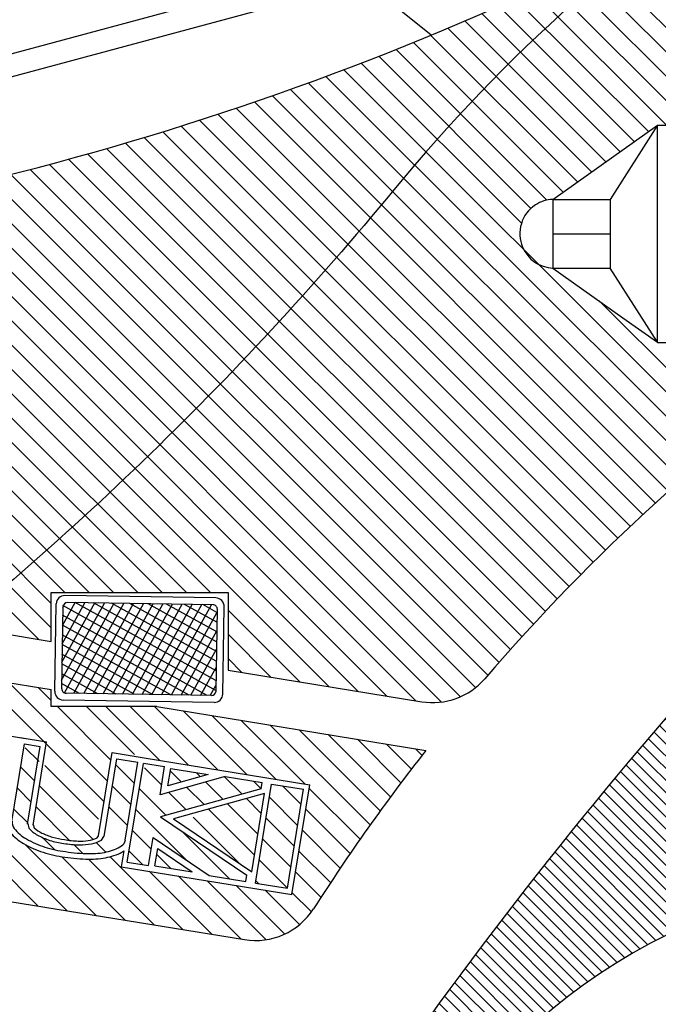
# Model space of a CAD drawing. Extents: x -50.01 to -47.98, y -44.88 to -43.61.
# Tile 5 of 8: x -48.68 to -48.45, y -44.44 to -44.08. Entities that reach past the tile are written whole.
import ezdxf

# ---------------------------------------------------------------- set-up
doc = ezdxf.new("R2010")
doc.units = 0
doc.header["$MEASUREMENT"] = 0
doc.layers.get('0').update_dxf_attribs({"linetype": 'CONTINUOUS'})
for name, color, linetype in [('100', 1, 'CONTINUOUS'), ('101', 2, 'CONTINUOUS'), ('103', 7, 'CONTINUOUS'), ('104', 5, 'CONTINUOUS'), ('DIM', 7, 'CONTINUOUS')]:
    doc.layers.add(name, color=color, linetype=linetype)

# ---------------------------------------------------------------- blocks, each defined once
blk = doc.blocks.new('*X22')
at = {"color": 0}
for p, q in [((96.50909943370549, 52.690431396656), (96.30300336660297, 52.89652746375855)), ((96.39417494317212, 52.62857919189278), (96.22085040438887, 52.801903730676)), ((96.20362480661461, 52.46557593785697), (96.05704353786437, 52.61215720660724)), ((96.27891551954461, 52.56706192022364), (96.13886377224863, 52.70711366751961)), ((96.40597658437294, 52.08644746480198), (95.97538977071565, 52.51703427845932)), ((96.81068013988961, 51.32819051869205), (95.81258192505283, 52.32628873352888)), ((96.60832836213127, 51.70731899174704), (95.8939025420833, 52.42174481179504)), ((97.01303191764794, 50.94906204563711), (95.73142799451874, 52.23066596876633)), ((97.36188267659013, 50.24665789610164), (95.56962050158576, 52.03892007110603)), ((97.21041805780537, 50.57489921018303), (95.65044082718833, 52.1348764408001)), ((97.43945547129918, 49.99230840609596), (95.48896709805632, 51.94279677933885)), ((97.16963178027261, 49.90857870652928), (95.32816138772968, 51.75004909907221)), ((97.30360225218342, 49.95138492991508), (95.40848069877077, 51.84650648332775)), ((97.03749627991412, 49.86393751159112), (95.24800925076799, 51.65342454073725)), ((96.77855596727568, 49.76932443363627), (95.08820685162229, 51.45967354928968)), ((96.90715140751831, 49.81750568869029), (95.1680243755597, 51.55663272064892)), ((96.65167165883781, 49.71943204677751), (95.0085567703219, 51.36254693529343)), ((96.40289639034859, 49.61465392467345), (94.84975931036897, 51.16779100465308)), ((96.52646285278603, 49.66786415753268), (94.92907422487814, 51.26525278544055)), ((96.28094140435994, 49.55983221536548), (94.77061212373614, 51.07016149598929)), ((96.04175290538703, 49.44546732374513), (94.61282133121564, 50.8743988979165)), ((96.16056915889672, 49.50342776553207), (94.69163276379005, 50.97236416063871)), ((95.92446775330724, 49.38597578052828), (94.53417792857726, 50.77626560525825)), ((95.80869055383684, 49.32497628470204), (94.45570266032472, 50.67796417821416)), ((95.58157550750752, 49.19853794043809), (94.29925695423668, 50.48085649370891)), ((95.69439979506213, 49.26249034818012), (94.37739563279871, 50.57949451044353)), ((95.47019917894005, 49.13313757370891), (94.22128673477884, 50.38205001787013)), ((95.25172318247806, 48.99806017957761), (94.06585212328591, 50.18393123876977)), ((95.36025367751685, 49.06630637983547), (94.14348508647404, 50.28307497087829)), ((95.1445931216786, 48.92841354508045), (93.9883879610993, 50.08461870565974)), ((94.93448192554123, 48.78497135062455), (93.83396651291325, 49.88548676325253)), ((95.03885011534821, 48.85737985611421), (93.91109271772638, 49.98513725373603)), ((94.83147741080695, 48.71119917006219), (93.75700946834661, 49.78566711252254)), ((94.62952008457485, 48.559603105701), (93.6036033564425, 49.58551983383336)), ((94.7298264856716, 48.63607339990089), (93.6802217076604, 49.68567817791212)), ((94.53055012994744, 48.48179636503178), (93.52715454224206, 49.48519195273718)), ((94.43290950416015, 48.40266029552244), (93.45087539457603, 49.38469440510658)), ((94.24159242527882, 48.24042398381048), (93.29882662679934, 49.18318978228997)), ((94.33659202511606, 48.3222010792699), (93.37476604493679, 49.28402705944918)), ((94.14790633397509, 48.15733337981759), (93.22305727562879, 49.0821824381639)), ((93.96446159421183, 47.98722472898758), (93.07202932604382, 48.87965699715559)), ((94.05553026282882, 48.07293275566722), (93.1474581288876, 48.98100488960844)), ((93.87469857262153, 47.90021105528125), (92.99677100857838, 48.77813861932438)), ((93.78624029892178, 47.81189263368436), (92.9216833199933, 48.67644961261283)), ((93.61323866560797, 47.6313408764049), (92.77202041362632, 48.47255912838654)), ((93.69908672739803, 47.72226950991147), (92.84676640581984, 48.57458983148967)), ((93.52869777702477, 47.53910506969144), (92.69744549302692, 48.3703573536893)), ((93.36354848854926, 47.3507009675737), (92.54880947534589, 48.16543998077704)), ((93.44546658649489, 47.44555956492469), (92.62304179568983, 48.26798435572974)), ((93.2829477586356, 47.2545250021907), (92.47474868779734, 48.06272407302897)), ((93.20366956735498, 47.1570264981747), (92.40085959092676, 47.95983647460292)), ((93.04910606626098, 46.95803660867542), (92.25359711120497, 47.75354556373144)), ((93.12571999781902, 47.05819937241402), (92.32714234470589, 47.85677702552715)), ((92.9738357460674, 46.85653023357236), (92.18022405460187, 47.6501419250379)), ((92.827362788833, 46.64944980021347), (92.03399513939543, 47.44281744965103)), ((92.89991799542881, 46.75367128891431), (92.10702334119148, 47.54656594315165)), ((92.75618115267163, 46.54385474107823), (91.96113961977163, 47.33889627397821)), ((92.68638520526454, 46.43687399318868), (91.88845695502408, 47.23480224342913)), ((92.55100458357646, 46.21870122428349), (91.74361089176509, 47.02609491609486)), ((92.6179882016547, 46.32849430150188), (91.81594732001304, 47.13053518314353)), ((92.48545003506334, 46.10747907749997), (91.67144784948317, 46.92148126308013)), ((92.42134154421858, 45.99481087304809), (91.59945837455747, 46.81669404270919)), ((92.297537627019, 45.76506139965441), (91.45600086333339, 46.60659816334)), ((92.35869747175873, 45.88067825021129), (91.52764265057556, 46.71173307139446)), ((92.23788335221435, 45.6479389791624), (91.38453320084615, 46.50128913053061)), ((92.12318511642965, 45.40908382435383), (91.24390303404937, 46.28836590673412)), ((92.17975761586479, 45.52928802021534), (91.31323985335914, 46.39580578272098)), ((92.06819239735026, 45.28729984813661), (91.17841437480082, 46.17707787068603)), ((92.01480797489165, 45.16390757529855), (91.11389503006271, 46.0648205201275)), ((91.96306248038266, 45.03887637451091), (91.05035309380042, 45.95158576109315)), ((91.86462234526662, 44.78376311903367), (90.92623597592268, 45.72214948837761)), ((91.91298881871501, 44.91217334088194), (90.98779708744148, 45.83736507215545)), ((91.81800106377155, 44.65360770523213), (90.86567918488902, 45.60592958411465)), ((91.77316584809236, 44.52166622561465), (90.80613661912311, 45.48869545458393)), ((91.73016069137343, 44.38789468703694), (90.77733090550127, 45.3407244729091)), ((91.68903298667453, 44.2522456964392), (90.75781034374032, 45.18346833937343)), ((91.64983384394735, 44.11466814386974), (90.7404850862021, 45.024016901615)), ((91.61261844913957, 43.9751068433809), (90.72543804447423, 44.86228724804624)), ((91.57744647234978, 43.83350212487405), (90.71275922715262, 44.69818937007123)), ((91.56210197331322, 43.67206992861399), (90.70254659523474, 44.53162530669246)), ((91.51641804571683, 43.54097716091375), (90.69490705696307, 44.36248814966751)), ((91.45997607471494, 43.42064243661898), (90.68995763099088, 44.19066088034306)), ((91.39390647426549, 43.3099353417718), (90.6878268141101, 44.01601500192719)), ((91.31890561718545, 43.2081595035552), (90.68865619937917, 43.83840892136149)), ((91.23535891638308, 43.11492950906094), (90.69260240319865, 43.65768602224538)), ((91.14340023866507, 43.03011149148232), (90.69983937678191, 43.47367235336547)), ((91.04293114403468, 42.95380389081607), (90.71056120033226, 43.28617383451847)), ((90.93360680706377, 42.88635153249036), (90.72498548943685, 43.09497285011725)), ((90.814783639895, 42.82839800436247), (90.74335758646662, 42.89982405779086))]:
    blk.add_line(p, q, dxfattribs=at)
blk = doc.blocks.new('*X0')
at = {"color": 0}
for p, q in [((95.60241403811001, 51.74999999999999), (95.6753911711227, 51.74999999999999)), ((95.625, 49.21756065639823), (95.625, 51.75952513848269)), ((95.36821269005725, 51.62499999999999), (95.75035498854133, 51.62499999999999)), ((95.375, 49.52320580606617), (95.375, 51.62862258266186)), ((95.50000000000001, 49.28900445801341), (95.5, 51.69533868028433)), ((95.75, 49.28427675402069), (95.75000000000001, 51.62566511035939)), ((95.125, 49.99160850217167), (95.125, 51.49519038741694)), ((95.1340113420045, 51.49999999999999), (95.8170710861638, 51.49999999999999)), ((95.25, 49.75740715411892), (95.25, 51.5619064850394)), ((94.875, 50.46001119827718), (94.875, 51.36175819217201)), ((94.89980999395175, 51.37499999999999), (95.88378718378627, 51.37499999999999)), ((95, 50.22580985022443), (95, 51.42847428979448)), ((95.875, 49.35099285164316), (95.875, 51.39146376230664)), ((94.62500000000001, 50.92841389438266), (94.625, 51.22832599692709)), ((94.66560864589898, 51.24999999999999), (95.95050328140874, 51.24999999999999)), ((94.75000000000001, 50.69421254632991), (94.75, 51.29504209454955)), ((94.52388224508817, 51.12499999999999), (96.0172193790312, 51.12499999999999)), ((96, 49.41770894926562), (96, 51.15726241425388)), ((94.5867924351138, 50.99999999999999), (96.08393547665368, 50.99999999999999)), ((94.65350853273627, 50.87499999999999), (96.15065157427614, 50.87499999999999)), ((96.125, 49.48442504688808), (96.125, 50.92306106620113)), ((94.72022463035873, 50.74999999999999), (96.2173676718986, 50.74999999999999)), ((94.78694072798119, 50.62499999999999), (96.28408376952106, 50.62499999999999)), ((96.25, 49.55114114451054), (96.25, 50.68885971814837)), ((94.85365682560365, 50.49999999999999), (96.35079986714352, 50.49999999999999)), ((96.375, 49.61785724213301), (96.375, 50.45465837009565)), ((94.92037292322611, 50.37499999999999), (96.417515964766, 50.37499999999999)), ((94.98708902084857, 50.24999999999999), (96.48423206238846, 50.24999999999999)), ((96.5, 49.68457333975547), (96.5, 50.22045702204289)), ((95.05380511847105, 50.12499999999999), (96.55094816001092, 50.12499999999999)), ((95.12052121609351, 49.99999999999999), (96.61766425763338, 49.99999999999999)), ((95.18723731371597, 49.87499999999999), (96.68438035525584, 49.87499999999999)), ((96.625, 49.75128943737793), (96.62500000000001, 49.98625567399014)), ((95.25395341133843, 49.74999999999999), (96.62258409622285, 49.74999999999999)), ((95.32066950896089, 49.62499999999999), (96.38838274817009, 49.62499999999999)), ((95.38738560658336, 49.49999999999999), (96.15418140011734, 49.49999999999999)), ((95.45410170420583, 49.37499999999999), (95.91998005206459, 49.37499999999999)), ((95.52081780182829, 49.24999999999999), (95.68577870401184, 49.24999999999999))]:
    blk.add_line(p, q, dxfattribs=at)

msp = doc.modelspace()

# ---------------------------------------------------------------- linework, layer by layer
at = {"color": 0}
for p, q in [((-48.58101162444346, -44.31776080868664), (-48.60714582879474, -44.29162660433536)), ((-48.59157005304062, -44.31604121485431), (-48.60714582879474, -44.30046543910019)), ((-48.60212848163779, -44.31432162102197), (-48.60714582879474, -44.30930427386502))]:
    msp.add_line(p, q, dxfattribs=at)
at = {"layer": '100', "color": 1}
for p, q in [((-48.98127900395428, -44.2700719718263), (-48.67141977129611, -44.32053705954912)), ((-48.65221275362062, -44.3614645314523), (-48.69736593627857, -44.31631134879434)), ((-48.65097483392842, -44.35386361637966), (-48.68680750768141, -44.31803094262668)), ((-48.67141977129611, -44.32457984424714), (-48.67624907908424, -44.31975053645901)), ((-48.67141977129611, -44.32677848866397), (-48.67141977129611, -44.32053705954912)), ((-48.63309695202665, -44.32677848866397), (-48.67141977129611, -44.32677848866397)), ((-48.64973691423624, -44.34626270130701), (-48.66922112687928, -44.32677848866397)), ((-48.64120566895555, -44.34413058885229), (-48.65855776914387, -44.32677848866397)), ((-48.63202839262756, -44.34629355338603), (-48.65154345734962, -44.32677848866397)), ((-48.62146996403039, -44.34801314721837), (-48.64270462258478, -44.32677848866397)), ((-48.61091153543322, -44.3497327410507), (-48.63386578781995, -44.32677848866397)), ((-48.63309695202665, -44.32677848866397), (-48.53519937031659, -44.34272253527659)), ((-48.60035310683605, -44.35145233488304), (-48.62345693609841, -44.32834850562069)), ((-48.58979467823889, -44.35317192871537), (-48.61289850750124, -44.33006809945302)), ((-48.72391253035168, -44.33132888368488), (-48.68075309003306, -44.33835802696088)), ((-48.57923624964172, -44.35489152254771), (-48.60234007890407, -44.33178769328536)), ((-48.55545938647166, -44.36982955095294), (-48.5917816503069, -44.3335072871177)), ((-48.68278071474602, -44.33802779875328), (-48.67311775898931, -44.33960155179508)), ((-48.55176314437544, -44.36468695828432), (-48.58122322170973, -44.33522688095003)), ((-48.54802803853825, -44.35958322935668), (-48.57066479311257, -44.33694647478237)), ((-48.68574184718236, -44.36862311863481), (-48.68113196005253, -44.34031808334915)), ((-48.68113196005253, -44.34031808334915), (-48.67540804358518, -44.34125030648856)), ((-48.67581916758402, -44.34676352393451), (-48.68087198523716, -44.34171070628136)), ((-48.680017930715, -44.36955534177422), (-48.67540804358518, -44.34125030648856)), ((-48.67804841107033, -44.36987610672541), (-48.67311775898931, -44.33960155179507)), ((-48.54425422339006, -44.35451820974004), (-48.5601063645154, -44.3386660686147)), ((-48.54044184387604, -44.34949175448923), (-48.54954793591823, -44.34038566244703)), ((-49.02335264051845, -44.34279577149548), (-48.60115088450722, -44.41155747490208)), ((-48.65421488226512, -44.37375774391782), (-48.6492842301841, -44.34348318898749)), ((-48.6492842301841, -44.34348318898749), (-48.63765175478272, -44.34537770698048)), ((-48.63759364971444, -44.34538717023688), (-48.57740233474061, -44.35519020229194)), ((-48.53659103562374, -44.34450372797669), (-48.53898950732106, -44.34210525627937)), ((-48.6774663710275, -44.35388858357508), (-48.68251918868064, -44.34883576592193)), ((-48.65423129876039, -44.36774395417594), (-48.67372759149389, -44.34824766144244)), ((-48.65224536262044, -44.37407850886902), (-48.64763547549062, -44.34577347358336)), ((-48.64120688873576, -44.35479272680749), (-48.64799831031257, -44.34800130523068)), ((-48.64763547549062, -44.34577347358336), (-48.63994203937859, -44.34702646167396)), ((-48.64455192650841, -44.37533149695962), (-48.63994203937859, -44.34702646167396)), ((-48.64377728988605, -44.38335516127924), (-48.63792524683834, -44.34742320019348)), ((-48.63791441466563, -44.34735668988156), (-48.6302209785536, -44.34860967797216)), ((-48.63117584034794, -44.35531650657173), (-48.6375037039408, -44.34898864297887)), ((-48.63188239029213, -44.35881086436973), (-48.6302209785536, -44.34860967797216)), ((-48.6081726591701, -44.35220056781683), (-48.63188239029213, -44.35881086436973)), ((-48.62900290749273, -44.35559439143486), (-48.62797918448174, -44.34930865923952)), ((-48.61439352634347, -44.35152128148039), (-48.62900290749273, -44.35559439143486)), ((-48.62409569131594, -44.35422625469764), (-48.62812401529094, -44.35019793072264)), ((-48.62797918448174, -44.34930865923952), (-48.61439352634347, -44.35152128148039)), ((-48.61718387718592, -44.35229923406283), (-48.61865604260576, -44.350827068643)), ((-48.60205675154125, -44.35858752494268), (-48.60838461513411, -44.35225966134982)), ((-48.6081726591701, -44.35220056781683), (-48.59475497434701, -44.35438583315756)), ((-48.65623147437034, -44.37512348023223), (-48.67572776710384, -44.35562718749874)), ((-48.64244480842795, -44.36239364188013), (-48.64923623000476, -44.35560222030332)), ((-48.61588037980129, -44.3624415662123), (-48.62220824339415, -44.35611370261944)), ((-48.60896856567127, -44.36051454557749), (-48.61529642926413, -44.35418668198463)), ((-48.59514493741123, -44.35666050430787), (-48.59793801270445, -44.35386742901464)), ((-48.59714192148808, -44.39095041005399), (-48.59127904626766, -44.35495193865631)), ((-48.59512451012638, -44.35665480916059), (-48.59475497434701, -44.35438583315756)), ((-48.59127904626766, -44.35495193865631), (-48.57969261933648, -44.35683895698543)), ((-48.5805938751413, -44.36237273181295), (-48.58737958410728, -44.35558702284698)), ((-48.58390673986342, -44.39512771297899), (-48.57740233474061, -44.35519020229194)), ((-48.67870429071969, -44.36148949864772), (-48.68375710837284, -44.35643668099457)), ((-48.62970400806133, -44.36629560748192), (-48.63941699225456, -44.35658262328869)), ((-48.59512451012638, -44.35665480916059), (-48.63168498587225, -44.3668479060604)), ((-48.62246919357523, -44.36422283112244), (-48.62879705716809, -44.35789496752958)), ((-48.59385802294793, -44.35837328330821), (-48.62699462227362, -44.36761180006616)), ((-48.59850198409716, -44.38688753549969), (-48.59385802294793, -44.35837328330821)), ((-48.58183179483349, -44.3699736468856), (-48.59205977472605, -44.35974566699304)), ((-48.58555549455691, -44.39283742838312), (-48.57969261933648, -44.35683895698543)), ((-48.55911660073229, -44.37501117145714), (-48.57761735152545, -44.35651042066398)), ((-48.66476397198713, -44.37542981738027), (-48.67696568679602, -44.36322810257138)), ((-48.64368272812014, -44.36999455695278), (-48.65047414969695, -44.36320313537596)), ((-48.5962742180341, -44.37320889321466), (-48.6073486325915, -44.36213447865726)), ((-48.59503629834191, -44.36560797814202), (-48.60043681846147, -44.36020745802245)), ((-48.67994221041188, -44.36909041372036), (-48.68499502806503, -44.36403759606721)), ((-48.62208501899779, -44.38275343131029), (-48.64065491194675, -44.36418353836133)), ((-48.63168498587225, -44.3668479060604), (-48.60024831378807, -44.38811532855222)), ((-48.60304203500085, -44.38373617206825), (-48.61979034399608, -44.36698786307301)), ((-48.59751213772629, -44.3808098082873), (-48.61426044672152, -44.36406149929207)), ((-48.56273461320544, -44.38023199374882), (-48.57885527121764, -44.36411133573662)), ((-48.62699462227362, -44.36761180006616), (-48.59850198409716, -44.38688753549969)), ((-48.58306971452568, -44.37757456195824), (-48.59329769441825, -44.36734658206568)), ((-48.63510141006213, -44.37857587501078), (-48.64189283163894, -44.37178445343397)), ((-48.60658756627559, -44.38941204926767), (-48.6238537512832, -44.37214586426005)), ((-48.5663132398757, -44.38549220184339), (-48.58009319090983, -44.37171225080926)), ((-48.67621731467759, -44.39933181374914), (-48.69919832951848, -44.37635079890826)), ((-48.65510045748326, -44.40277100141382), (-48.68093702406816, -44.37693443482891)), ((-48.67016367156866, -44.37886895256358), (-48.67459811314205, -44.3744345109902)), ((-48.65999619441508, -44.38019759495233), (-48.66323321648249, -44.37696057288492)), ((-48.6516444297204, -44.37971052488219), (-48.65511795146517, -44.37623700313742)), ((-48.63608385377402, -44.38460814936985), (-48.6344224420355, -44.37440696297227)), ((-48.6344224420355, -44.37440696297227), (-48.61403553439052, -44.38819903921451)), ((-48.58430763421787, -44.38517547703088), (-48.59453561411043, -44.37494749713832)), ((-48.66565888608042, -44.40105140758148), (-48.68863990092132, -44.37807039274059)), ((-48.64454202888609, -44.40449059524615), (-48.66766968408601, -44.38136294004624)), ((-48.62342517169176, -44.40792978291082), (-48.64997017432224, -44.38138478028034)), ((-48.64504542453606, -44.37927446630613), (-48.64598084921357, -44.38501804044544)), ((-48.63826285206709, -44.38425326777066), (-48.64313075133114, -44.37938536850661)), ((-48.63373611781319, -44.38465663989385), (-48.63271239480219, -44.37837090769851)), ((-48.62810325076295, -44.38557403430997), (-48.63307569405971, -44.38060159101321)), ((-48.63271239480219, -44.37837090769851), (-48.62015045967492, -44.38686926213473)), ((-48.56985228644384, -44.39079199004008), (-48.58133111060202, -44.3793131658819)), ((-48.63398360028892, -44.40621018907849), (-48.65794031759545, -44.38225347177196)), ((-48.64598084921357, -44.38501804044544), (-48.58390673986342, -44.39512771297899)), ((-48.64377728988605, -44.38335516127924), (-48.63608385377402, -44.38460814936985)), ((-48.63373611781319, -44.38465663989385), (-48.62015045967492, -44.38686926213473)), ((-48.58554555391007, -44.39277639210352), (-48.59577353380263, -44.38254841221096)), ((-48.61286674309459, -44.40964937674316), (-48.63584775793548, -44.38666836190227)), ((-48.60230831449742, -44.4113689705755), (-48.62528932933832, -44.3883879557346)), ((-48.61403553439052, -44.38819903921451), (-48.60061784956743, -44.39038430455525)), ((-48.60061784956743, -44.39038430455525), (-48.60024831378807, -44.38811532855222)), ((-48.57335154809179, -44.39613156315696), (-48.58256903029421, -44.38691408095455)), ((-48.59325789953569, -44.4115805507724), (-48.61473090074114, -44.39010754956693)), ((-48.58649359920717, -44.40950601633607), (-48.60417247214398, -44.39182714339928)), ((-48.59714192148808, -44.39095041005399), (-48.58555549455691, -44.39283742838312)), ((-48.59602913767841, -44.3911316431), (-48.59701145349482, -44.3901493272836)), ((-48.58109766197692, -44.4060631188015), (-48.59361404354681, -44.39354673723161)), ((-48.57683879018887, -44.40148315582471), (-48.5838069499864, -44.39451499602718))]:
    msp.add_line(p, q, dxfattribs=at)
for points in [[(-48.68565052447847, -44.36842862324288, 0.2116956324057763), (-48.68496201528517, -44.37106142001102, 0.09457511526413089), (-48.68049802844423, -44.37489207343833, 0.05126461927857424), (-48.67379040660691, -44.37787274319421, 0.04886552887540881), (-48.66627414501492, -44.37953829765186, 0.03858813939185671), (-48.65773763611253, -44.38025971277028, 0.05126461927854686), (-48.6513110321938, -44.37964560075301, 0.09457511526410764), (-48.64586222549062, -44.37742939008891, 0.1956612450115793), (-48.64441337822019, -44.37535406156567, 0.2116956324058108)], [(-48.68000214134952, -44.36934854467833), (-48.67954389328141, -44.37100272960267, 0.09201521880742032), (-48.67649692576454, -44.3734937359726, 0.04871856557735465), (-48.67196791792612, -44.3754324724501, 0.04626552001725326), (-48.66690041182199, -44.37653719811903, 0.03643151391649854), (-48.66114503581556, -44.37704855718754, 0.0487185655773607), (-48.65683410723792, -44.3766961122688, 0.0920152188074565), (-48.65315417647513, -44.37530067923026), (-48.65232189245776, -44.37406604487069)], [(-48.67797451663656, -44.36967877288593), (-48.6776019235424, -44.37083024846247, 0.0835274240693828), (-48.67488351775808, -44.37275779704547, 0.04159405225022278), (-48.67096648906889, -44.37426348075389, 0.03916013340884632), (-48.66660391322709, -44.37517310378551, 0.03060805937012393), (-48.66164941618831, -44.37567146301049, 0.04159405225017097), (-48.65798578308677, -44.37550983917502, 0.08352742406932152), (-48.65479622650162, -44.37454448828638), (-48.65421546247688, -44.37375764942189)], [(-48.68632207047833, -44.37255196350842, 0.09004464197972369), (-48.68149058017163, -44.37662318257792, 0.05126461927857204), (-48.67441000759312, -44.37976958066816, 0.04861728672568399), (-48.6665546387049, -44.3815143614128, 0.03841073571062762), (-48.65775194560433, -44.3822551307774, 0.0512646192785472), (-48.65091907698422, -44.38160219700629, 0.09004464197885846), (-48.64504542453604, -44.37927446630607, 0.1956612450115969)], [(-48.64252876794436, -44.37566099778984, 0.01094735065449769), (-48.64249108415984, -44.37545776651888, 0.1960903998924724)]]:
    msp.add_lwpolyline(points, format="xyb", dxfattribs=at)
for centre, radius, start, end in [((-47.95439857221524, -44.79794279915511), 0.7379397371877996, 141.9113483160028, 147.3990572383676), ((-48.59713221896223, -44.38688258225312), 0.025, 260.7497645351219, 327.3990572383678)]:
    msp.add_arc(centre, radius, start, end, dxfattribs=at)
at = {"layer": '101', "color": 2}
for p, q in [((-48.66762771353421, -44.32025541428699), (-48.6671424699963, -44.29043957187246)), ((-48.61260432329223, -44.28972695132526), (-48.66551664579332, -44.28886581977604)), ((-48.61151581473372, -44.32116861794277), (-48.61103057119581, -44.29135277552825)), ((-48.6131416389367, -44.32274237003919), (-48.66605396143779, -44.32188123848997))]:
    msp.add_line(p, q, dxfattribs=at)
for centre, start, end in [((-48.6655426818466, -44.29046560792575), 89.06761136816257, 179.067611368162), ((-48.61263035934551, -44.29132673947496), 359.0676113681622, 89.06761136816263), ((-48.66602792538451, -44.32028145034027), 179.0676113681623, 269.0676113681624), ((-48.61311560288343, -44.32114258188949), 269.0676113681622, 359.067611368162)]:
    msp.add_arc(centre, 0.0016, start, end, dxfattribs=at)
at = {"layer": '103', "color": 7}
for p, q in [((-48.87067103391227, -44.13904337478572), (-48.57334817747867, -44.05882889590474)), ((-48.53331534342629, -44.08247249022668), (-48.56311112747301, -44.0583328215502)), ((-48.86780947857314, -44.14668685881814), (-48.56504004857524, -44.06500295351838)), ((-48.48897364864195, -44.1421966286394), (-48.45095863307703, -44.11516804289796)), ((-48.45095863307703, -44.11516804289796), (-48.46820822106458, -44.1421966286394)), ((-48.45095863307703, -44.19422521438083), (-48.45095863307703, -44.11516804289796)), ((-48.45095863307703, -44.11516804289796), (-48.41634958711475, -44.11516804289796)), ((-48.48897364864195, -44.1421966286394), (-48.48897364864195, -44.1671966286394)), ((-48.48897364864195, -44.1421966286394), (-48.46820822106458, -44.1421966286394)), ((-48.46820822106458, -44.1421966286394), (-48.46820822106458, -44.1671966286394)), ((-48.48897364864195, -44.15469662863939), (-48.46820822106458, -44.15469662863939)), ((-48.48897364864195, -44.1671966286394), (-48.46820822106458, -44.1671966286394)), ((-48.48897364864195, -44.1671966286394), (-48.46351041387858, -44.18524437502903)), ((-48.45095863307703, -44.19414078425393), (-48.46820822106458, -44.1671966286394)), ((-48.46351041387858, -44.18524437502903), (-48.45095863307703, -44.19414078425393)), ((-48.45095863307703, -44.19422521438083), (-48.42392439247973, -44.19422521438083))]:
    msp.add_line(p, q, dxfattribs=at)
msp.add_lwpolyline([(-48.23680051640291, -43.93555849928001, 0.151874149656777), (-48.54685362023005, -44.13874267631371, -0.05728668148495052), (-48.74066427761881, -44.32558833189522, -0.3384264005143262)], format="xyb", dxfattribs=at)
for centre, radius, start, end in [((-48.48849475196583, -44.15469662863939), 0.01250917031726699, 123.0807384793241, 203.0670393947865), ((-48.48849475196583, -44.15469662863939), 0.01250917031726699, 92.19402763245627, 123.0807384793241), ((-48.48849475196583, -44.15469662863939), 0.01250917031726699, 203.0670393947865, 267.8059723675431), ((-48.35427798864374, -44.5999740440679), 0.2117315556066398, 106.03686543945, 168.6837598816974)]:
    msp.add_arc(centre, radius, start, end, dxfattribs=at)
at = {"layer": '103'}
msp.add_arc((-47.17949313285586, -45.42237348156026), 1.67338244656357, 138.889832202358, 146.0703081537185, dxfattribs=at)
at = {"layer": '104', "color": 5}
for p, q in [((-48.4123733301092, -44.11516804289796), (-48.47240731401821, -44.05513405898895)), ((-48.42121216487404, -44.11516804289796), (-48.47837323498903, -44.05800697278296)), ((-48.43005099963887, -44.11516804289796), (-48.48436861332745, -44.06085042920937)), ((-48.4388898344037, -44.11516804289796), (-48.49039363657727, -44.06366424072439)), ((-48.45423676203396, -44.11749878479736), (-48.50253339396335, -44.06920215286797)), ((-48.44772866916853, -44.11516804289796), (-48.49644849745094, -44.06644821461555)), ((-48.45940265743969, -44.12117172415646), (-48.50864852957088, -44.07192585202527)), ((-48.46456855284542, -44.12484466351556), (-48.51479411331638, -44.0746191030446)), ((-48.47490034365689, -44.13219054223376), (-48.52717749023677, -44.07991339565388)), ((-48.46973444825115, -44.12851760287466), (-48.52097035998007, -44.07728169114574)), ((-48.48006623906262, -44.13586348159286), (-48.53341573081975, -44.08251398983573)), ((-48.49113757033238, -44.14246981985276), (-48.54598648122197, -44.08762090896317)), ((-48.48523213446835, -44.13953642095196), (-48.53968531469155, -44.08508324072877)), ((-48.49695964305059, -44.14548658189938), (-48.5523194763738, -44.09012674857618)), ((-48.50040687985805, -44.15087817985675), (-48.55868455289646, -44.09260050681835)), ((-48.4328433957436, -44.23611933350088), (-48.57151199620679, -44.09745073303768)), ((-48.4280508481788, -44.23207304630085), (-48.56508197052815, -44.09504192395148)), ((-48.43759815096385, -44.24020341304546), (-48.57797490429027, -44.09982665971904)), ((-48.44699456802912, -44.24848466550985), (-48.59100050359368, -44.10447872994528)), ((-48.4423151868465, -44.24432521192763), (-48.58447097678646, -44.10216942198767)), ((-48.45624058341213, -44.2569163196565), (-48.60416112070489, -44.10899578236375)), ((-48.45163635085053, -44.25268171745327), (-48.59756378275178, -44.10675428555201)), ((-48.46080730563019, -44.26118843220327), (-48.61079283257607, -44.1112029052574)), ((-48.46982833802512, -44.269845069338), (-48.62416068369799, -44.11551272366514)), ((-48.46533654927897, -44.26549802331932), (-48.61745924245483, -44.11337533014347)), ((-48.4786996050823, -44.27865147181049), (-48.637670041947, -44.11968103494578)), ((-48.47428268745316, -44.2742295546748), (-48.6308974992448, -44.11761474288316)), ((-48.48307909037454, -44.28311082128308), (-48.6444786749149, -44.12171123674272)), ((-48.49172572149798, -44.2921418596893), (-48.65820571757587, -44.12566186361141)), ((-48.48742113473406, -44.2876076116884), (-48.65132377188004, -44.12370497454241)), ((-48.50022241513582, -44.30132283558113), (-48.67208175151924, -44.12946349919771)), ((-48.49599282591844, -44.29671359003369), (-48.66512490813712, -44.12758150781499)), ((-48.5085688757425, -44.31065404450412), (-48.68611009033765, -44.13311282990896)), ((-48.50441444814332, -44.30596963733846), (-48.67907666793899, -44.13130741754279)), ((-48.51707902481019, -44.31982156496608), (-48.700294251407, -44.13660633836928)), ((-48.51268564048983, -44.31537611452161), (-48.69318246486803, -44.13487929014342)), ((-48.52948521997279, -44.32509303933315), (-48.71463797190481, -44.13994028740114)), ((-48.52257840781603, -44.32316101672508), (-48.70744592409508, -44.13829350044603)), ((-48.55989476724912, -44.32119999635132), (-48.73646149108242, -44.14463327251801)), ((-48.54933633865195, -44.32291959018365), (-48.72914522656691, -44.14311070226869)), ((-48.53877791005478, -44.32463918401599), (-48.72187089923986, -44.14154619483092)), ((-48.61346865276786, -44.28530378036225), (-48.75122206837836, -44.14755036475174)), ((-48.57045319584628, -44.31948040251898), (-48.74382024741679, -44.14611335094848)), ((-48.63998515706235, -44.28530378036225), (-48.77369193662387, -44.15159700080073)), ((-48.63114632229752, -44.28530378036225), (-48.76615729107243, -44.15029281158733)), ((-48.62230748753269, -44.28530378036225), (-48.75866754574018, -44.14894372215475)), ((-48.66650166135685, -44.28530378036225), (-48.79657192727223, -44.15523351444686)), ((-48.65766282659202, -44.28530378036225), (-48.78889856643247, -44.15406804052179)), ((-48.64882399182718, -44.28530378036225), (-48.78127213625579, -44.15285563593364)), ((-48.67603748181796, -44.30228446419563), (-48.81988097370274, -44.15844097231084)), ((-48.67141977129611, -44.29806333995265), (-48.81206236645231, -44.15742074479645)), ((-48.67141977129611, -44.28922450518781), (-48.80429294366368, -44.15635133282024)), ((-48.42322042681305, -44.22806463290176), (-48.47219883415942, -44.17908622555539)), ((-48.9720260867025, -44.25407841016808), (-48.67141977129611, -44.30303652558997)), ((-48.67141977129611, -44.28530378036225), (-48.60714582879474, -44.28530378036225)), ((-48.67141977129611, -44.30303652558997), (-48.67141977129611, -44.28530378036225)), ((-48.60714582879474, -44.28530378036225), (-48.60714582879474, -44.31350447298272)), ((-48.60714582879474, -44.31350447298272), (-48.53671549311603, -44.32497507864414))]:
    msp.add_line(p, q, dxfattribs=at)
for centre, radius, start, end in [((-48.96070365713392, -43.04876398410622), 1.1185767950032, 273.8928266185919, 297.0207127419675), ((-47.95439857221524, -44.79794279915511), 0.7379397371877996, 111.4425210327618, 139.2870392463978), ((-48.53269682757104, -44.30030018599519), 0.025, 260.7497645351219, 319.2870392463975)]:
    msp.add_arc(centre, radius, start, end, dxfattribs=at)
at = {"layer": 'DIM'}
for p, q in [((-48.61158877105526, -44.28724314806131), (-48.66645083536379, -44.28635028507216)), ((-48.67014324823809, -44.32118960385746), (-48.66962627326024, -44.28942401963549)), ((-48.60903201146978, -44.32218417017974), (-48.60851503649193, -44.29041858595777)), ((-48.61220744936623, -44.32525790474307), (-48.66706951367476, -44.32436504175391))]:
    msp.add_line(p, q, dxfattribs=at)
for centre, radius, start, end in [((-48.66650168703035, -44.28947487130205), 0.003125, 89.06761136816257, 179.0676113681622), ((-48.61163962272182, -44.29036773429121), 0.003125, 359.0676113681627, 89.06761136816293), ((-48.6670186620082, -44.32124045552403), 0.003125, 179.0676113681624, 269.0676113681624), ((-48.61215659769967, -44.32213331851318), 0.003125, 269.0676113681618, 359.0676113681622), ((-48.26722233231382, -44.5965442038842), 0.2875, 157.2946491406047, 62.76987932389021)]:
    msp.add_arc(centre, radius, start, end, dxfattribs=at)
at = {"layer": 'DIM', "color": 7}
for radius, start, end in [(0.2125, 127.9175594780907, 110.7819746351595), (0.20625, 128.3234328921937, 110.5592506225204), (0.189375, 130.4342090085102, 109.883749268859)]:
    msp.add_arc((-48.26722233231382, -44.5965442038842), radius, start, end, dxfattribs=at)

# ---------------------------------------------------------------- block references
at = {"layer": '101', "color": 2, "xscale": 0.025, "yscale": 0.025, "zscale": 0.025, "rotation": 60.97748742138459}
msp.add_blockref('*X0', (-48.69550825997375, -47.00823641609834), dxfattribs=at)
at = {"layer": '103', "color": 7, "xscale": 0.025, "yscale": 0.025, "zscale": 0.025}
msp.add_blockref('*X22', (-50.84963397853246, -45.6465442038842), dxfattribs=at)

doc.saveas('drawing.dxf')
